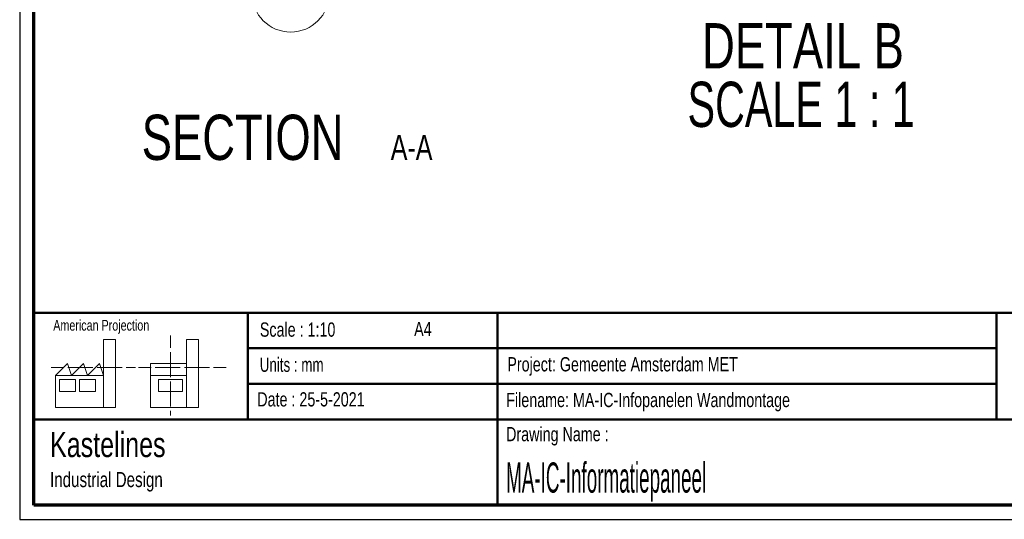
# Paper-space layout 'Sheet4' of a CAD drawing. Header units: millimetres. Extents: x 7 to 291, y 7 to 1086.
# Tile 1 of 5: x 7 to 145, y 7 to 77. Entities that reach past the tile are written whole.
import ezdxf

# ---------------------------------------------------------------- set-up
doc = ezdxf.new("R2010")
doc.units = ezdxf.units.MM
for name, color, linetype in [('BORDERS', 7, 'Continuous'), ('DRAWING', 7, 'Continuous'), ('TEXT_SHEET_FORMAT', 7, 'Continuous')]:
    doc.layers.add(name, color=color, linetype=linetype)
doc.styles.add('SLDTEXTSTYLE0', font='TXT', dxfattribs={"width": 0.7})
doc.styles.add('SLDTEXTSTYLE1', font='TXT', dxfattribs={"width": 0.75})
doc.styles.add('SLDTEXTSTYLE7', font='TXT', dxfattribs={"width": 0.467045})
doc.styles.add('SLDTEXTSTYLE8', font='TXT', dxfattribs={"width": 0.681818})

# ---------------------------------------------------------------- blocks, each defined once
blk = doc.blocks.new('SW_NOTE_0_29')
at = {"layer": 'DRAWING', "color": 0, "attachment_point": 1, "style": 'SLDTEXTSTYLE1'}
for s, insert, char_height in [('Kastelines', (0, 4.51), 3.5), ('Industrial Design', (0, -1.09), 2.1167)]:
    blk.add_mtext(s, dxfattribs=dict(at, insert=insert, char_height=char_height))
blk = doc.blocks.new('SW_NOTE_0_30')
at = {"layer": 'DRAWING', "color": 0, "attachment_point": 2, "style": 'SLDTEXTSTYLE1'}
for s, insert, char_height in [('SECTION', (17.36, 8.19), 6.35), ('A-A', (41.06, 5.35), 3.5)]:
    blk.add_mtext(s, dxfattribs=dict(at, insert=insert, char_height=char_height))
blk = doc.blocks.new('SW_NOTE_0_31')
at = {"layer": 'DRAWING', "color": 0, "char_height": 6.35, "attachment_point": 2}
for s, insert, style in [('DETAIL B', (16.57, 8.19), 'SLDTEXTSTYLE1'), ('SCALE 1 : 1', (16.31, -0.03), 'SLDTEXTSTYLE8')]:
    blk.add_mtext(s, dxfattribs=dict(at, insert=insert, style=style))

psp = doc.layouts.new('Sheet4')

# ---------------------------------------------------------------- linework, layer by layer
at = {"color": 7, "linetype": 'Continuous', "lineweight": 18}
psp.add_circle((44.57, 80.58), 5.42, dxfattribs=at)
at = {"layer": 'BORDERS', "lineweight": 70}
for p, q in [((8.57, 8.78), (8.57, 201.78)), ((288.57, 8.78), (8.57, 8.78))]:
    psp.add_line(p, q, dxfattribs=at)
at = {"layer": 'BORDERS', "lineweight": 50}
for p, q in [((8.57, 35.78), (288.57, 35.78)), ((38.57, 35.78), (38.57, 20.78)), ((73.57, 35.78), (73.57, 8.78)), ((143.57, 35.78), (143.57, 20.78)), ((38.57, 30.78), (143.57, 30.78)), ((38.57, 25.78), (143.57, 25.78)), ((8.57, 20.78), (288.57, 20.78))]:
    psp.add_line(p, q, dxfattribs=at)
at = {"layer": 'TEXT_SHEET_FORMAT'}
for p, q in [((6.57, 203.78), (6.57, 6.78)), ((6.57, 6.78), (290.57, 6.78))]:
    psp.add_line(p, q, dxfattribs=at)
at = {"layer": 'TEXT_SHEET_FORMAT', "color": 7, "linetype": 'Continuous', "lineweight": 18}
for p, q in [((18.32, 26.97), (18.32, 32.04)), ((18.32, 32.04), (20, 32.04)), ((20, 32.04), (20, 22.47)), ((27.73, 32.6), (27.73, 30.84)), ((31.65, 32.03), (29.97, 32.03)), ((29.97, 32.03), (29.97, 22.47)), ((31.65, 26.97), (31.65, 32.03)), ((27.73, 30.25), (27.73, 28.49)), ((10.98, 28.1), (12.74, 28.1)), ((11.59, 26.97), (13.28, 28.66)), ((13.28, 28.66), (13.84, 26.97)), ((13.32, 28.1), (15.08, 28.1)), ((13.84, 26.97), (15.52, 28.66)), ((15.08, 28.1), (16.83, 28.1)), ((15.52, 28.66), (16.08, 26.97)), ((16.08, 26.97), (17.76, 28.66)), ((17.42, 28.1), (19.17, 28.1)), ((17.76, 28.66), (18.32, 26.97)), ((19.17, 28.1), (20.93, 28.1)), ((21.51, 28.1), (22.81, 28.1)), ((23.24, 28.1), (25, 28.1)), ((24.93, 28.66), (24.93, 26.97)), ((24.93, 28.66), (29.97, 28.66)), ((25.58, 28.1), (27.34, 28.1)), ((27.34, 28.1), (29.09, 28.1)), ((27.73, 28.49), (27.73, 26.73)), ((29.68, 28.1), (31.43, 28.1)), ((31.43, 28.1), (33.19, 28.1)), ((33.77, 28.1), (35.53, 28.1)), ((18.32, 26.97), (11.59, 26.97)), ((11.59, 26.97), (11.59, 22.47)), ((12.16, 26.41), (14.4, 26.41)), ((12.16, 24.72), (12.16, 26.41)), ((14.4, 26.41), (14.4, 24.72)), ((14.96, 26.41), (17.2, 26.41)), ((14.96, 24.72), (14.96, 26.41)), ((17.2, 26.41), (17.2, 24.72)), ((18.32, 26.97), (18.32, 22.47)), ((24.93, 26.97), (29.97, 26.97)), ((24.93, 26.97), (24.93, 22.47)), ((26.05, 26.41), (29.41, 26.41)), ((26.05, 24.72), (26.05, 26.41)), ((29.41, 26.41), (29.41, 24.72)), ((31.65, 26.97), (31.65, 22.47)), ((27.73, 26.14), (27.73, 24.38)), ((14.4, 24.72), (12.16, 24.72)), ((17.2, 24.72), (14.96, 24.72)), ((29.41, 24.72), (26.05, 24.72)), ((27.73, 24.38), (27.73, 22.62)), ((11.59, 22.47), (18.32, 22.47)), ((18.32, 22.47), (20, 22.47)), ((24.93, 22.47), (31.65, 22.47)), ((27.73, 22.03), (27.73, 21.34))]:
    psp.add_line(p, q, dxfattribs=at)

# ---------------------------------------------------------------- block references
at = {"layer": 'DRAWING'}
for name, p in [('SW_NOTE_0_31', (99.85, 68.22)), ('SW_NOTE_0_30', (20.47, 55.37)), ('SW_NOTE_0_29', (10.83, 14.51))]:
    psp.add_blockref(name, p, dxfattribs=at)

# ---------------------------------------------------------------- texts
at = {"layer": 'TEXT_SHEET_FORMAT', "attachment_point": 1}
for s, insert, char_height, style in [('American Projection', (11.28, 34.76), 1.5, 'SLDTEXTSTYLE1'), ('Scale : 1:10', (40.25, 34.41), 2, 'SLDTEXTSTYLE1'), ('A4', (61.89, 34.49), 2, 'SLDTEXTSTYLE1'), ('Units : mm', (40.24, 29.48), 2, 'SLDTEXTSTYLE0'), ('Project: Gemeente Amsterdam MET', (74.96, 29.54), 2, 'SLDTEXTSTYLE1'), ('Date : 25-5-2021', (39.89, 24.62), 2, 'SLDTEXTSTYLE1'), ('Filename: MA-IC-Infopanelen Wandmontage', (74.8, 24.53), 2, 'SLDTEXTSTYLE1'), ('Drawing Name :', (74.78, 19.74), 2, 'SLDTEXTSTYLE1')]:
    psp.add_mtext(s, dxfattribs=dict(at, insert=insert, char_height=char_height, style=style))
at = {"layer": 'TEXT_SHEET_FORMAT', "color": 218, "insert": (74.78, 14.76), "char_height": 4.2333, "attachment_point": 1, "style": 'SLDTEXTSTYLE7'}
psp.add_mtext('MA-IC-Informatiepaneel', dxfattribs=at)

doc.saveas('drawing.dxf')
